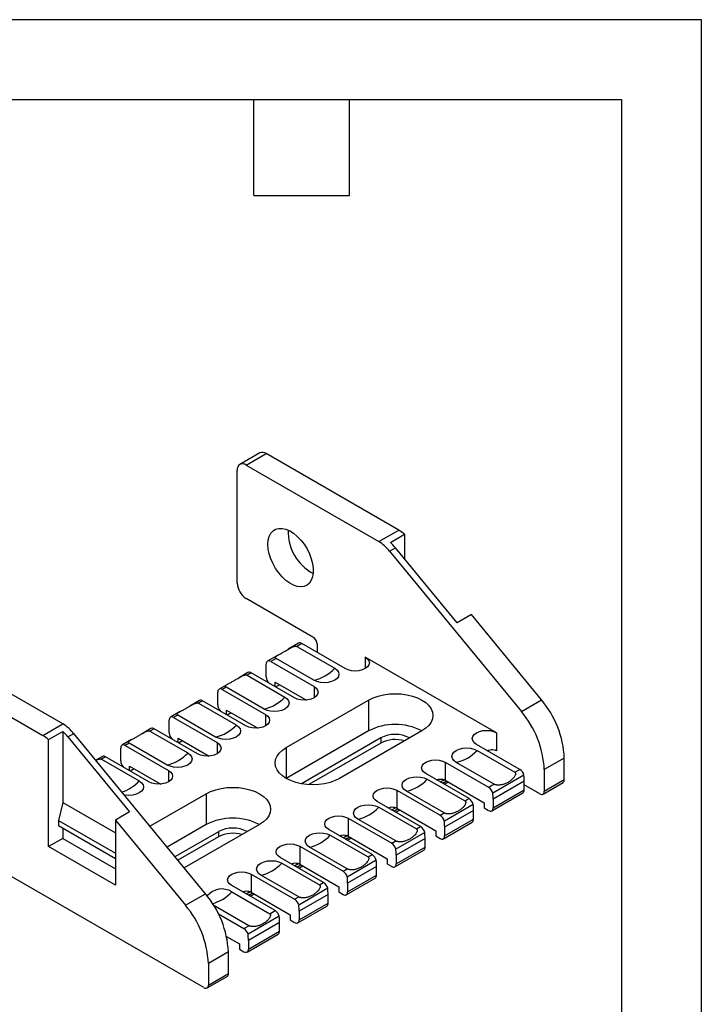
# Model space of a CAD drawing. Header units: millimetres. Extents: x 0 to 559, y 0 to 432.
# Tile 6 of 6: x 450 to 559, y 275 to 432. Entities that reach past the tile are written whole.
import ezdxf

# ---------------------------------------------------------------- set-up
doc = ezdxf.new("R2010")
doc.units = ezdxf.units.MM
doc.header["$LTSCALE"] = 2
doc.layers.add('TEXT', color=140, linetype='Continuous', lineweight=25)

msp = doc.modelspace()

# ---------------------------------------------------------------- linework, layer by layer
at = {"color": 7, "linetype": 'Continuous'}
for p, q in [((0, 431.81), (558.8, 431.81)), ((558.8, 431.81), (558.8, 0.01))]:
    msp.add_line(p, q, dxfattribs=at)
for p, q in [((488.66, 362.93), (485.48, 361.1)), ((486.48, 361), (489.66, 362.84)), ((510.73, 350.67), (489.66, 362.84)), ((485.06, 342.22), (485.06, 360.18)), ((486.48, 361), (507.55, 348.83)), ((507.55, 348.83), (510.73, 350.67)), ((509.39, 348.7), (511.65, 350)), ((511.65, 350), (511.65, 346.08)), ((509.27, 347.33), (510.19, 347.86)), ((519.99, 335.92), (510.19, 347.86)), ((509.27, 347.33), (530.21, 321.83)), ((497.08, 333.65), (486.48, 339.77)), ((522.26, 337.23), (519.99, 335.92)), ((533.39, 323.67), (522.26, 337.23)), ((457.35, 319.85), (436.27, 332.02)), ((494.81, 332.67), (493.15, 331.72)), ((495.31, 332.63), (494.52, 332.17)), ((494.52, 332.17), (500.54, 328.7)), ((502.21, 328.65), (495.31, 332.63)), ((497.79, 331.2), (497.79, 332.42)), ((491.6, 330.82), (489.87, 329.82)), ((526.25, 318.44), (505.39, 330.48)), ((505.39, 330.48), (505.39, 328.65)), ((433.09, 330.18), (454.17, 318.01)), ((489.66, 327.32), (489.66, 329.36)), ((491.23, 330.26), (490.37, 329.77)), ((490.37, 329.77), (497.26, 325.79)), ((497.24, 326.8), (491.23, 330.26)), ((486.75, 328.02), (485.23, 327.14)), ((487.25, 327.97), (486.61, 327.6)), ((486.61, 327.6), (492.62, 324.13)), ((494.15, 323.99), (487.25, 327.97)), ((483.68, 326.25), (482.16, 325.37)), ((483.31, 325.69), (482.66, 325.32)), ((489.32, 322.22), (483.31, 325.69)), ((491.07, 325.77), (491.07, 326.5)), ((491.07, 326.5), (496.04, 323.63)), ((491.14, 325.73), (491.78, 326.09)), ((497.26, 325.79), (497.26, 323.99)), ((481.95, 322.87), (481.95, 324.91)), ((482.66, 325.32), (489.55, 321.34)), ((479.05, 323.57), (477.53, 322.69)), ((479.55, 323.52), (478.9, 323.15)), ((478.9, 323.15), (484.91, 319.68)), ((486.44, 319.54), (479.55, 323.52)), ((492.84, 316.09), (505.92, 323.64)), ((505.92, 323.64), (505.92, 318.75)), ((530.21, 321.83), (533.39, 323.67)), ((475.97, 321.8), (474.45, 320.92)), ((475.6, 321.24), (474.95, 320.87)), ((481.61, 317.77), (475.6, 321.24)), ((483.36, 321.32), (483.36, 322.05)), ((483.36, 322.05), (488.33, 319.19)), ((483.44, 321.28), (484.07, 321.64)), ((489.55, 321.34), (489.55, 319.54)), ((454.17, 318.01), (457.35, 319.85)), ((474.24, 318.42), (474.24, 320.46)), ((474.95, 320.87), (481.84, 316.89)), ((455.08, 317.35), (457.34, 318.65)), ((457.34, 318.65), (457.34, 307.36)), ((458.14, 317.82), (459.06, 318.35)), ((458.14, 317.82), (467.95, 305.88)), ((480, 292.85), (459.06, 318.35)), ((471.34, 319.12), (469.82, 318.24)), ((471.84, 319.07), (471.19, 318.7)), ((471.19, 318.7), (477.2, 315.23)), ((478.73, 315.09), (471.84, 319.07)), ((505.92, 318.75), (492.84, 311.19)), ((514.41, 318.75), (501.33, 311.19)), ((526.25, 318.44), (526.25, 315.58)), ((455.08, 300.34), (455.08, 317.35)), ((468.26, 317.35), (466.74, 316.47)), ((467.89, 316.79), (467.24, 316.42)), ((467.24, 316.42), (474.14, 312.44)), ((473.9, 313.32), (467.89, 316.79)), ((475.66, 316.87), (475.66, 317.6)), ((475.66, 317.6), (480.62, 314.74)), ((475.73, 316.83), (476.36, 317.19)), ((481.84, 316.89), (481.84, 315.09)), ((507.87, 317.62), (495.26, 310.34)), ((507.87, 316.81), (496.42, 310.2)), ((507.87, 317.62), (507.87, 316.81)), ((529.96, 312.62), (523.07, 316.6)), ((463.63, 314.67), (462.58, 314.07)), ((464.13, 314.62), (463.48, 314.25)), ((471.03, 310.64), (464.13, 314.62)), ((466.54, 313.97), (466.54, 316.01)), ((492.84, 316.09), (492.84, 311.19)), ((523.16, 315.64), (529.17, 312.17)), ((463.48, 314.25), (469.49, 310.78)), ((467.95, 313.15), (472.92, 310.29)), ((467.95, 312.42), (467.95, 313.15)), ((518.12, 313.75), (525.01, 309.77)), ((518.12, 313.75), (518.12, 310.89)), ((525.87, 310.26), (519.86, 313.73)), ((537.03, 314.43), (533.85, 312.59)), ((537.03, 310.99), (537.03, 314.43)), ((468.02, 312.38), (468.66, 312.75)), ((474.14, 312.44), (474.14, 310.64)), ((521.9, 307.97), (515.01, 311.95)), ((530.62, 311.72), (525.67, 308.86)), ((529.17, 312.17), (529.96, 312.62)), ((533.85, 312.59), (533.85, 309.15)), ((515.24, 311.06), (521.25, 307.6)), ((517.31, 310.62), (517.93, 310.98)), ((517.66, 310.42), (518.3, 310.79)), ((517.95, 310.25), (518.59, 310.62)), ((518.12, 310.89), (524.31, 307.32)), ((525.01, 309.77), (525.87, 310.26)), ((530.67, 310.75), (525.72, 307.9)), ((530.67, 309.36), (530.67, 310.75)), ((533.15, 308.74), (530.67, 310.17)), ((533.65, 308.69), (536.83, 310.53)), ((533.85, 309.15), (537.03, 310.99)), ((471.18, 303.59), (480.11, 308.75)), ((480.11, 308.75), (480.11, 303.85)), ((510.41, 309.3), (517.31, 305.32)), ((510.41, 309.3), (510.41, 306.44)), ((517.95, 305.69), (511.94, 309.16)), ((525.51, 306.04), (530.46, 308.9)), ((525.72, 306.5), (530.67, 309.36)), ((457.34, 307.36), (456.64, 304.5)), ((457.34, 307.36), (465.69, 302.54)), ((514.19, 303.52), (507.3, 307.5)), ((522.56, 307.06), (517.97, 304.41)), ((521.25, 307.6), (521.9, 307.97)), ((524.31, 307.32), (524.31, 306.5)), ((525.72, 307.9), (525.72, 306.5)), ((467.95, 305.88), (465.69, 304.57)), ((507.54, 306.62), (513.55, 303.15)), ((509.6, 306.17), (510.23, 306.53)), ((509.95, 305.97), (510.59, 306.34)), ((510.25, 305.8), (510.88, 306.17)), ((510.41, 306.44), (516.6, 302.87)), ((517.31, 305.32), (517.95, 305.69)), ((522.61, 306.1), (518.01, 303.45)), ((522.61, 304.7), (522.61, 306.1)), ((524.31, 306.5), (525.01, 306.09)), ((456.64, 304.5), (456.64, 303.68)), ((456.64, 304.5), (465.69, 299.28)), ((456.64, 303.68), (465.69, 298.46)), ((465.69, 304.57), (465.69, 294.21)), ((465.69, 304.57), (476.82, 291.02)), ((480.11, 303.85), (473.91, 300.27)), ((488.6, 303.85), (476.64, 296.95)), ((502.7, 304.85), (509.6, 300.87)), ((502.7, 304.85), (502.7, 301.99)), ((510.25, 301.24), (504.24, 304.71)), ((517.81, 301.59), (522.4, 304.25)), ((518.01, 302.05), (522.61, 304.7)), ((457.34, 303.28), (457.34, 301.64)), ((482.06, 302.72), (475.16, 298.74)), ((482.06, 302.72), (482.06, 301.91)), ((506.49, 299.07), (499.59, 303.05)), ((499.83, 302.17), (505.84, 298.7)), ((514.86, 302.61), (510.26, 299.96)), ((513.55, 303.15), (514.19, 303.52)), ((516.6, 302.87), (516.6, 302.05)), ((518.01, 303.45), (518.01, 302.05)), ((457.34, 301.64), (455.08, 300.34)), ((457.34, 301.64), (465.69, 296.83)), ((482.06, 301.91), (475.62, 298.19)), ((501.89, 301.72), (502.52, 302.09)), ((502.25, 301.52), (502.88, 301.89)), ((502.54, 301.35), (503.17, 301.72)), ((502.7, 301.99), (508.89, 298.42)), ((509.6, 300.87), (510.25, 301.24)), ((514.9, 301.65), (510.31, 299)), ((514.9, 300.25), (514.9, 301.65)), ((516.6, 302.05), (517.31, 301.64)), ((465.69, 294.21), (455.08, 300.34)), ((495, 300.4), (501.89, 296.42)), ((495, 300.4), (495, 297.54)), ((502.54, 296.79), (496.53, 300.26)), ((505.84, 298.7), (506.49, 299.07)), ((510.1, 297.14), (514.69, 299.8)), ((510.31, 297.6), (514.9, 300.25)), ((510.31, 299), (510.31, 297.6)), ((479.76, 277.93), (445.11, 297.93)), ((498.78, 294.62), (491.89, 298.6)), ((492.12, 297.72), (498.13, 294.25)), ((494.18, 297.27), (494.81, 297.64)), ((494.54, 297.07), (495.17, 297.44)), ((495, 297.54), (501.18, 293.97)), ((507.15, 298.17), (502.55, 295.51)), ((508.89, 298.42), (508.89, 297.6)), ((508.89, 297.6), (509.6, 297.19)), ((487.29, 295.95), (494.18, 291.97)), ((487.29, 295.95), (487.29, 293.09)), ((494.83, 296.9), (495.47, 297.27)), ((501.89, 296.42), (502.54, 296.79)), ((507.19, 297.2), (502.6, 294.55)), ((507.19, 295.8), (507.19, 297.2)), ((494.83, 292.34), (488.82, 295.81)), ((498.13, 294.25), (498.78, 294.62)), ((502.39, 292.69), (506.99, 295.35)), ((502.6, 293.15), (507.19, 295.8)), ((502.6, 294.55), (502.6, 293.15)), ((476.82, 291.02), (480, 292.85)), ((491.07, 290.17), (484.18, 294.15)), ((484.2, 293.14), (490.21, 289.68)), ((486.48, 292.83), (487.1, 293.19)), ((486.83, 292.62), (487.47, 292.99)), ((487.12, 292.45), (487.76, 292.82)), ((487.29, 293.09), (493.48, 289.52)), ((499.44, 293.72), (494.84, 291.06)), ((499.49, 292.75), (494.89, 290.1)), ((499.49, 291.36), (499.49, 292.75)), ((501.18, 293.97), (501.18, 293.15)), ((501.18, 293.15), (501.89, 292.74)), ((494.18, 291.97), (494.83, 292.34)), ((494.89, 288.7), (499.49, 291.36)), ((486.91, 287.77), (481.33, 291)), ((482.07, 289.65), (486.12, 287.31)), ((490.21, 289.68), (491.07, 290.17)), ((494.68, 288.24), (499.28, 290.9)), ((494.89, 290.1), (494.89, 288.7)), ((491.73, 289.27), (486.78, 286.41)), ((491.78, 288.3), (486.83, 285.44)), ((491.78, 286.91), (491.78, 288.3)), ((493.48, 289.52), (493.48, 288.7)), ((493.48, 288.7), (494.18, 288.29)), ((486.12, 287.31), (486.91, 287.77)), ((486.62, 283.59), (491.57, 286.45)), ((486.83, 284.05), (491.78, 286.91)), ((483.37, 286.05), (485.42, 284.87)), ((486.83, 285.44), (486.83, 284.05)), ((483.65, 283.61), (480.47, 281.77)), ((483.65, 280.17), (483.65, 283.61)), ((485.42, 284.87), (485.42, 284.05)), ((485.42, 284.05), (486.12, 283.64)), ((480.47, 281.77), (480.47, 278.33)), ((480.26, 277.88), (483.44, 279.71)), ((480.47, 278.33), (483.65, 280.17))]:
    msp.add_line(p, q)
at = {"flags": 128}
for points in [[(489.94, 348.38), (489.99, 349.06), (490.15, 349.65), (490.4, 350.15), (490.74, 350.54), (491.16, 350.8), (491.66, 350.94), (492.2, 350.94), (492.79, 350.81), (493.39, 350.55), (494.01, 350.17), (494.6, 349.67), (495.17, 349.08), (495.69, 348.41), (496.15, 347.68), (496.53, 346.91), (496.83, 346.12), (497.04, 345.34), (497.14, 344.58), (497.14, 343.87), (497.04, 343.24), (496.83, 342.69), (496.53, 342.24), (496.15, 341.92), (495.69, 341.72), (495.17, 341.65), (494.6, 341.71), (494.01, 341.91), (493.39, 342.23), (492.79, 342.67), (492.2, 343.21), (491.66, 343.85), (491.16, 344.55), (490.74, 345.31), (490.4, 346.09), (490.15, 346.88), (489.99, 347.65), (489.94, 348.38)], [(505.39, 330.48), (505.75, 330.21), (505.97, 329.9), (506.05, 329.56), (505.97, 329.23), (505.75, 328.91), (505.39, 328.65), (504.93, 328.44), (504.38, 328.31), (503.8, 328.26), (503.22, 328.31), (502.68, 328.44), (502.21, 328.65)], [(500.54, 328.7), (500.91, 328.42), (501.14, 328.1), (501.22, 327.75), (501.14, 327.4), (500.91, 327.07), (500.54, 326.8), (500.05, 326.58), (499.49, 326.45), (498.89, 326.4), (498.28, 326.45), (497.72, 326.58), (497.24, 326.8)], [(497.26, 325.79), (497.61, 325.52), (497.83, 325.22), (497.9, 324.89), (497.83, 324.56), (497.61, 324.25), (497.26, 323.99), (496.8, 323.79), (496.27, 323.66), (495.7, 323.62), (495.13, 323.66), (494.6, 323.79), (494.15, 323.99)], [(492.62, 324.13), (492.99, 323.85), (493.22, 323.52), (493.3, 323.18), (493.22, 322.83), (492.99, 322.5), (492.62, 322.22), (492.13, 322.01), (491.57, 321.87), (490.97, 321.83), (490.36, 321.87), (489.8, 322.01), (489.32, 322.22)], [(505.92, 323.64), (506.64, 324), (507.44, 324.28), (508.31, 324.49), (509.23, 324.62), (510.16, 324.66), (511.1, 324.62), (512.02, 324.49), (512.89, 324.28), (513.69, 324), (514.41, 323.64), (515.02, 323.23), (515.51, 322.77), (515.87, 322.27), (516.09, 321.74), (516.16, 321.2), (516.09, 320.65), (515.87, 320.13), (515.51, 319.62), (515.02, 319.16), (514.41, 318.75)], [(489.55, 321.34), (489.9, 321.08), (490.12, 320.77), (490.2, 320.44), (490.12, 320.11), (489.9, 319.81), (489.55, 319.54), (489.1, 319.34), (488.57, 319.21), (488, 319.17), (487.43, 319.21), (486.9, 319.34), (486.44, 319.54)], [(484.91, 319.68), (485.28, 319.4), (485.51, 319.07), (485.59, 318.73), (485.51, 318.38), (485.28, 318.05), (484.91, 317.77), (484.42, 317.56), (483.86, 317.43), (483.26, 317.38), (482.66, 317.43), (482.09, 317.56), (481.61, 317.77)], [(523.07, 316.6), (522.71, 316.87), (522.49, 317.19), (522.41, 317.52), (522.49, 317.86), (522.71, 318.17), (523.07, 318.44), (523.53, 318.65), (524.08, 318.78), (524.66, 318.82), (525.24, 318.78), (525.78, 318.65), (526.25, 318.44)], [(481.84, 316.89), (482.19, 316.63), (482.41, 316.32), (482.49, 315.99), (482.41, 315.66), (482.19, 315.36), (481.84, 315.09), (481.39, 314.89), (480.86, 314.76), (480.29, 314.72), (479.72, 314.76), (479.19, 314.89), (478.73, 315.09)], [(477.2, 315.23), (477.57, 314.95), (477.8, 314.63), (477.88, 314.28), (477.8, 313.93), (477.57, 313.6), (477.2, 313.32), (476.72, 313.11), (476.15, 312.98), (475.55, 312.93), (474.95, 312.98), (474.39, 313.11), (473.9, 313.32)], [(501.33, 311.19), (500.61, 310.84), (499.81, 310.56), (498.94, 310.35), (498.02, 310.22), (497.08, 310.18), (496.14, 310.22), (495.23, 310.35), (494.36, 310.56), (493.56, 310.84), (492.84, 311.19), (492.23, 311.61), (491.74, 312.07), (491.38, 312.57), (491.16, 313.1), (491.08, 313.64), (491.16, 314.19), (491.38, 314.71), (491.74, 315.22), (492.23, 315.68), (492.84, 316.09)], [(519.86, 313.73), (519.49, 314.01), (519.26, 314.34), (519.18, 314.68), (519.26, 315.03), (519.49, 315.36), (519.86, 315.64), (520.35, 315.85), (520.91, 315.99), (521.51, 316.03), (522.12, 315.99), (522.68, 315.85), (523.16, 315.64)], [(524.91, 315.65), (524.9, 315.64), (524.85, 315.58)], [(515.01, 311.95), (514.66, 312.21), (514.44, 312.52), (514.36, 312.85), (514.44, 313.18), (514.66, 313.48), (515.01, 313.75), (515.46, 313.95), (515.99, 314.07), (516.56, 314.12), (517.13, 314.07), (517.66, 313.95), (518.12, 313.75)], [(474.14, 312.44), (474.49, 312.18), (474.71, 311.87), (474.78, 311.54), (474.71, 311.21), (474.49, 310.91), (474.14, 310.64), (473.68, 310.44), (473.15, 310.31), (472.58, 310.27), (472.01, 310.31), (471.48, 310.44), (471.03, 310.64)], [(469.49, 310.78), (469.86, 310.5), (470.1, 310.18), (470.18, 309.83), (470.1, 309.48), (469.86, 309.15), (469.49, 308.88), (469.01, 308.66), (468.45, 308.53), (467.84, 308.48), (467.24, 308.53), (467.11, 308.55)], [(511.94, 309.16), (511.57, 309.44), (511.34, 309.76), (511.26, 310.11), (511.34, 310.46), (511.57, 310.79), (511.94, 311.06), (512.43, 311.28), (512.99, 311.41), (513.59, 311.46), (514.2, 311.41), (514.76, 311.28), (515.24, 311.06)], [(480.11, 308.75), (480.83, 309.1), (481.63, 309.38), (482.5, 309.59), (483.42, 309.72), (484.35, 309.76), (485.29, 309.72), (486.21, 309.59), (487.08, 309.38), (487.88, 309.1), (488.6, 308.75), (489.21, 308.33), (489.7, 307.87), (490.06, 307.37), (490.28, 306.84), (490.35, 306.3), (490.28, 305.75), (490.06, 305.23), (489.7, 304.72), (489.21, 304.26), (488.6, 303.85)], [(507.3, 307.5), (506.95, 307.76), (506.73, 308.07), (506.66, 308.4), (506.73, 308.73), (506.95, 309.03), (507.3, 309.3), (507.76, 309.5), (508.29, 309.63), (508.86, 309.67), (509.43, 309.63), (509.96, 309.5), (510.41, 309.3)], [(504.24, 304.71), (503.87, 304.99), (503.63, 305.31), (503.55, 305.66), (503.63, 306.01), (503.87, 306.34), (504.24, 306.62), (504.72, 306.83), (505.28, 306.96), (505.89, 307.01), (506.49, 306.96), (507.05, 306.83), (507.54, 306.62)], [(499.59, 303.05), (499.24, 303.31), (499.02, 303.62), (498.95, 303.95), (499.02, 304.28), (499.24, 304.58), (499.59, 304.85), (500.05, 305.05), (500.58, 305.18), (501.15, 305.22), (501.72, 305.18), (502.25, 305.05), (502.7, 304.85)], [(496.53, 300.26), (496.16, 300.54), (495.93, 300.87), (495.85, 301.21), (495.93, 301.56), (496.16, 301.89), (496.53, 302.17), (497.01, 302.38), (497.58, 302.51), (498.18, 302.56), (498.78, 302.51), (499.34, 302.38), (499.83, 302.17)], [(491.89, 298.6), (491.54, 298.86), (491.32, 299.17), (491.24, 299.5), (491.32, 299.83), (491.54, 300.13), (491.89, 300.4), (492.34, 300.6), (492.87, 300.73), (493.44, 300.77), (494.01, 300.73), (494.54, 300.6), (495, 300.4)], [(488.82, 295.81), (488.45, 296.09), (488.22, 296.42), (488.14, 296.76), (488.22, 297.11), (488.45, 297.44), (488.82, 297.72), (489.31, 297.93), (489.87, 298.07), (490.47, 298.11), (491.07, 298.07), (491.64, 297.93), (492.12, 297.72)], [(484.18, 294.15), (483.83, 294.42), (483.61, 294.72), (483.53, 295.05), (483.61, 295.38), (483.83, 295.69), (484.18, 295.95), (484.63, 296.15), (485.16, 296.28), (485.73, 296.32), (486.3, 296.28), (486.83, 296.15), (487.29, 295.95)]]:
    msp.add_lwpolyline(points, dxfattribs=at)
for centre, radius, start, end in [((489.07, 362.02), 1.01, 54.3824, 114.3071), ((485.92, 360.32), 0.873, 50.7967, 189.214), ((500.65, 350.4), 7.51, 177.955, 242.0396), ((507.88, 345.8), 5.64, 48.1444, 59.6571), ((504.22, 343.3), 6.45, 38.6171, 58.9507), ((504.5, 343.21), 7.35, 39.2651, 48.2848), ((488.13, 342.36), 3.07, 182.6055, 237.3945), ((496.25, 332.35), 1.54, 2.6055, 57.3945), ((495.02, 332.22), 0.503, 54.3824, 114.3071), ((490.09, 329.43), 0.437, 50.7967, 189.214), ((486.96, 327.56), 0.503, 54.3824, 114.3071), ((491.2, 327.39), 1.54, 182.6938, 222.1593), ((495.78, 333.14), 6.51, 282.9789, 317.0158), ((482.38, 324.98), 0.437, 50.7967, 189.214), ((487.86, 328.56), 6.51, 282.9789, 317.0158), ((479.25, 323.11), 0.503, 54.3824, 114.3071), ((483.49, 322.94), 1.54, 182.6938, 222.1593), ((521.66, 313.71), 15.39, 2.6735, 40.3413), ((474.67, 320.53), 0.437, 50.7967, 189.214), ((518.48, 311.87), 15.39, 2.6735, 40.3413), ((454.02, 314.32), 6.45, 38.6171, 58.9507), ((480.15, 324.11), 6.51, 282.9789, 317.0158), ((510.16, 310.63), 9.15, 62.3968, 117.6086), ((451.32, 313.14), 5.64, 48.1444, 59.6571), ((452.45, 313.16), 7.35, 39.2651, 48.2848), ((471.55, 318.66), 0.503, 54.3824, 114.3071), ((475.79, 318.49), 1.54, 182.6938, 222.1593), ((510.16, 313.23), 4.96, 62.4092, 117.6007), ((466.97, 316.08), 0.437, 50.7967, 189.214), ((510.18, 312.31), 5.06, 73.1799, 117.2341), ((463.84, 314.21), 0.503, 54.3824, 114.3071), ((472.44, 319.66), 6.51, 282.9789, 317.0158), ((518.4, 320.07), 6.51, 282.9789, 317.0158), ((525.1, 313.59), 2.3, 60.0733, 65.3083), ((468.08, 314.04), 1.54, 182.6938, 222.1593), ((529.12, 311.31), 1.56, 15.0602, 57.1227), ((520.42, 310.74), 10.25, 0.0751, 5.4736), ((464.49, 315.53), 6.9, 289.0099, 316.4829), ((510.48, 315.5), 6.51, 282.9789, 317.0158), ((517, 308.94), 2.25, 60.0764, 65.4246), ((536.54, 310.94), 0.493, 305.0133, 6.2988), ((524.17, 308.45), 1.56, 15.0602, 57.1227), ((515.47, 307.88), 10.25, 0.0751, 5.4736), ((530.19, 309.3), 0.48, 304.0564, 7.2558), ((533.42, 309.08), 0.437, 230.7967, 9.214), ((521.05, 306.66), 1.56, 15.0602, 57.1227), ((512.36, 306.09), 10.25, 0.0751, 5.4736), ((502.78, 311.05), 6.51, 282.9789, 317.0158), ((509.29, 304.49), 2.25, 60.0764, 65.4246), ((516.46, 304), 1.56, 15.0602, 57.1227), ((525.29, 306.43), 0.437, 230.7967, 9.214), ((484.35, 295.73), 9.15, 62.3968, 117.6086), ((507.77, 303.43), 10.25, 0.0751, 5.4736), ((522.13, 304.64), 0.48, 304.0564, 7.2558), ((484.35, 298.33), 4.96, 62.4092, 117.6007), ((484.37, 297.41), 5.06, 73.1799, 117.2341), ((495.07, 306.6), 6.51, 282.9789, 317.0158), ((513.35, 302.21), 1.56, 15.0602, 57.1227), ((504.65, 301.64), 10.25, 0.0751, 5.4736), ((501.58, 300.04), 2.25, 60.0764, 65.4246), ((508.75, 299.56), 1.56, 15.0602, 57.1227), ((517.58, 301.98), 0.437, 230.7967, 9.214), ((505.64, 297.76), 1.56, 15.0602, 57.1227), ((500.06, 298.98), 10.25, 0.0751, 5.4736), ((514.43, 300.19), 0.48, 304.0564, 7.2558), ((487.36, 302.15), 6.51, 282.9789, 317.0158), ((493.87, 295.59), 2.25, 60.0764, 65.4246), ((496.95, 297.19), 10.25, 0.0751, 5.4736), ((509.87, 297.53), 0.437, 230.7967, 9.214), ((501.04, 295.11), 1.56, 15.0602, 57.1227), ((497.93, 293.31), 1.56, 15.0602, 57.1227), ((492.35, 294.53), 10.25, 0.0751, 5.4736), ((506.72, 295.74), 0.48, 304.0564, 7.2558), ((468.27, 282.89), 15.39, 2.6735, 40.3413), ((482.6, 290.65), 2.96, 57.2439, 141.3188), ((479.33, 297.72), 6.68, 285.7228, 316.7705), ((486.17, 291.14), 2.25, 60.0764, 65.4246), ((489.24, 292.74), 10.25, 0.0751, 5.4736), ((502.17, 293.08), 0.437, 230.7967, 9.214), ((493.34, 290.66), 1.56, 15.0602, 57.1227), ((499.01, 291.29), 0.48, 304.0564, 7.2558), ((465.09, 281.05), 15.39, 2.6735, 40.3413), ((490.22, 288.86), 1.56, 15.0602, 57.1227), ((484.64, 290.08), 10.25, 0.0751, 5.4736), ((481.53, 288.29), 10.25, 0.0751, 5.4736), ((494.46, 288.63), 0.437, 230.7967, 9.214), ((485.27, 286), 1.56, 15.0602, 57.1227), ((491.3, 286.85), 0.48, 304.0564, 7.2558), ((476.58, 285.43), 10.25, 0.0751, 5.4736), ((486.4, 283.98), 0.437, 230.7967, 9.214), ((483.16, 280.12), 0.493, 305.0133, 6.2988), ((480.03, 278.26), 0.437, 230.7967, 9.214)]:
    msp.add_arc(centre, radius, start, end)
for points, knots in [([(491.23, 330.26), (491.21, 330.27), (491.19, 330.29), (491.15, 330.32), (491.13, 330.34), (491.11, 330.37), (491.11, 330.4), (491.11, 330.43), (491.12, 330.46), (491.13, 330.49), (491.18, 330.54), (491.27, 330.62), (491.49, 330.76), (491.84, 330.95), (492.3, 331.21), (492.8, 331.51), (493.25, 331.77), (493.62, 331.98), (493.87, 332.09), (494.06, 332.16), (494.2, 332.2), (494.33, 332.21), (494.44, 332.21), (494.5, 332.18), (494.52, 332.17)], [0, 0, 0, 0, 0.011244, 0.022575, 0.034271, 0.046581, 0.059721, 0.073869, 0.089167, 0.105729, 0.123644, 0.182176, 0.248269, 0.370478, 0.500084, 0.629605, 0.751899, 0.817935, 0.876523, 0.907771, 0.934869, 0.958517, 0.979755, 1, 1, 1, 1]), ([(483.31, 325.69), (483.29, 325.7), (483.27, 325.72), (483.23, 325.74), (483.21, 325.77), (483.19, 325.8), (483.19, 325.82), (483.19, 325.85), (483.2, 325.88), (483.21, 325.91), (483.26, 325.97), (483.35, 326.05), (483.58, 326.19), (483.92, 326.38), (484.38, 326.64), (484.88, 326.93), (485.33, 327.2), (485.7, 327.4), (485.95, 327.52), (486.14, 327.59), (486.28, 327.63), (486.41, 327.64), (486.52, 327.64), (486.58, 327.61), (486.61, 327.6)], [0, 0, 0, 0, 0.011244, 0.022575, 0.034271, 0.046581, 0.059721, 0.073869, 0.089167, 0.105729, 0.123644, 0.182176, 0.248269, 0.370478, 0.500084, 0.629605, 0.751899, 0.817935, 0.876523, 0.907771, 0.934869, 0.958517, 0.979755, 1, 1, 1, 1]), ([(475.6, 321.24), (475.59, 321.25), (475.56, 321.27), (475.53, 321.29), (475.5, 321.32), (475.49, 321.35), (475.48, 321.38), (475.48, 321.4), (475.49, 321.43), (475.51, 321.46), (475.55, 321.52), (475.65, 321.6), (475.87, 321.74), (476.21, 321.93), (476.68, 322.19), (477.17, 322.48), (477.62, 322.75), (477.99, 322.95), (478.24, 323.07), (478.43, 323.14), (478.58, 323.18), (478.7, 323.19), (478.81, 323.19), (478.87, 323.16), (478.9, 323.15)], [0, 0, 0, 0, 0.011244, 0.022575, 0.034271, 0.046581, 0.059721, 0.073869, 0.089167, 0.105729, 0.123644, 0.182176, 0.248269, 0.370478, 0.500084, 0.629605, 0.751899, 0.817935, 0.876523, 0.907771, 0.934869, 0.958517, 0.979755, 1, 1, 1, 1]), ([(467.89, 316.79), (467.88, 316.8), (467.85, 316.82), (467.82, 316.84), (467.8, 316.87), (467.78, 316.9), (467.77, 316.93), (467.77, 316.95), (467.78, 316.98), (467.8, 317.02), (467.84, 317.07), (467.94, 317.15), (468.16, 317.29), (468.5, 317.48), (468.97, 317.74), (469.47, 318.04), (469.91, 318.3), (470.28, 318.51), (470.53, 318.62), (470.73, 318.69), (470.87, 318.73), (470.99, 318.74), (471.11, 318.74), (471.16, 318.71), (471.19, 318.7)], [0, 0, 0, 0, 0.0112436, 0.0225754, 0.0342709, 0.0465807, 0.0597207, 0.0738686, 0.0891672, 0.1057295, 0.1236445, 0.1821763, 0.2482689, 0.3704775, 0.5000836, 0.6296046, 0.7518988, 0.8179354, 0.876523, 0.9077706, 0.934869, 0.9585167, 0.9797548, 1, 1, 1, 1]), ([(524.84, 315.58), (524.97, 315.65), (525.24, 315.79), (525.67, 315.81), (525.94, 315.72), (526.06, 315.68)], [0, 0, 0, 0, 0.313821, 0.66975, 1, 1, 1, 1]), ([(462.59, 314.05), (462.68, 314.1), (462.83, 314.18), (463.05, 314.25), (463.22, 314.29), (463.37, 314.3), (463.45, 314.26), (463.48, 314.25)], [0, 0, 0, 0, 0.325553, 0.535388, 0.711083, 0.861399, 1, 1, 1, 1]), ([(529.17, 312.17), (529.19, 312.16), (529.21, 312.14), (529.24, 312.11), (529.27, 312.07), (529.28, 312.02), (529.29, 311.97), (529.29, 311.91), (529.28, 311.85), (529.27, 311.78), (529.22, 311.66), (529.13, 311.48), (528.9, 311.19), (528.56, 310.86), (528.09, 310.55), (527.6, 310.31), (527.15, 310.18), (526.78, 310.12), (526.53, 310.12), (526.34, 310.13), (526.2, 310.15), (526.07, 310.18), (525.96, 310.22), (525.9, 310.25), (525.87, 310.26)], [0, 0, 0, 0, 0.011244, 0.022575, 0.034271, 0.046581, 0.059721, 0.073869, 0.089167, 0.105729, 0.123644, 0.182176, 0.248269, 0.370478, 0.500084, 0.629605, 0.751899, 0.817935, 0.876523, 0.907771, 0.934869, 0.958517, 0.979755, 1, 1, 1, 1]), ([(516.79, 310.92), (516.89, 310.97), (517.14, 311.09), (517.54, 311.11), (517.81, 311.03), (517.93, 310.98)], [0, 0, 0, 0, 0.272384, 0.651138, 1, 1, 1, 1]), ([(521.25, 307.6), (521.27, 307.59), (521.29, 307.57), (521.33, 307.53), (521.35, 307.49), (521.36, 307.45), (521.37, 307.4), (521.37, 307.34), (521.36, 307.28), (521.35, 307.21), (521.3, 307.09), (521.21, 306.9), (520.98, 306.62), (520.64, 306.29), (520.18, 305.98), (519.68, 305.74), (519.23, 305.61), (518.86, 305.55), (518.61, 305.55), (518.42, 305.56), (518.28, 305.58), (518.15, 305.61), (518.04, 305.65), (517.98, 305.68), (517.95, 305.69)], [0, 0, 0, 0, 0.011244, 0.022575, 0.034271, 0.046581, 0.059721, 0.073869, 0.089167, 0.105729, 0.123644, 0.182176, 0.248269, 0.370478, 0.500084, 0.629605, 0.751899, 0.817935, 0.876523, 0.907771, 0.934869, 0.958517, 0.979755, 1, 1, 1, 1]), ([(509.08, 306.47), (509.18, 306.52), (509.43, 306.65), (509.84, 306.66), (510.1, 306.58), (510.22, 306.53)], [0, 0, 0, 0, 0.2723837, 0.6511382, 1, 1, 1, 1]), ([(501.37, 302.02), (501.48, 302.07), (501.72, 302.2), (502.13, 302.21), (502.39, 302.13), (502.52, 302.09)], [0, 0, 0, 0, 0.272384, 0.651138, 1, 1, 1, 1]), ([(513.55, 303.15), (513.56, 303.14), (513.59, 303.12), (513.62, 303.08), (513.64, 303.04), (513.66, 303), (513.67, 302.95), (513.66, 302.89), (513.66, 302.83), (513.64, 302.76), (513.6, 302.64), (513.5, 302.46), (513.28, 302.17), (512.93, 301.84), (512.47, 301.53), (511.97, 301.29), (511.53, 301.16), (511.16, 301.1), (510.91, 301.1), (510.71, 301.11), (510.57, 301.13), (510.44, 301.16), (510.33, 301.2), (510.28, 301.23), (510.25, 301.24)], [0, 0, 0, 0, 0.011244, 0.022575, 0.034271, 0.046581, 0.059721, 0.073869, 0.089167, 0.105729, 0.123644, 0.182176, 0.248269, 0.370478, 0.500084, 0.629605, 0.751899, 0.817935, 0.876523, 0.907771, 0.934869, 0.958517, 0.979755, 1, 1, 1, 1]), ([(493.67, 297.57), (493.77, 297.62), (494.02, 297.75), (494.42, 297.76), (494.68, 297.68), (494.81, 297.64)], [0, 0, 0, 0, 0.272384, 0.651138, 1, 1, 1, 1]), ([(505.84, 298.7), (505.85, 298.69), (505.88, 298.67), (505.91, 298.63), (505.93, 298.59), (505.95, 298.55), (505.96, 298.5), (505.96, 298.44), (505.95, 298.38), (505.93, 298.31), (505.89, 298.19), (505.79, 298.01), (505.57, 297.72), (505.23, 297.39), (504.76, 297.08), (504.26, 296.84), (503.82, 296.71), (503.45, 296.65), (503.2, 296.65), (503, 296.66), (502.86, 296.68), (502.74, 296.71), (502.62, 296.75), (502.57, 296.78), (502.54, 296.79)], [0, 0, 0, 0, 0.011244, 0.022575, 0.034271, 0.046581, 0.059721, 0.073869, 0.089167, 0.105729, 0.123644, 0.182176, 0.248269, 0.370478, 0.500084, 0.629605, 0.751899, 0.817935, 0.876523, 0.907771, 0.934869, 0.958517, 0.979755, 1, 1, 1, 1]), ([(485.96, 293.12), (486.06, 293.18), (486.31, 293.3), (486.71, 293.31), (486.98, 293.23), (487.1, 293.19)], [0, 0, 0, 0, 0.272384, 0.651138, 1, 1, 1, 1]), ([(498.13, 294.25), (498.14, 294.24), (498.17, 294.22), (498.2, 294.19), (498.23, 294.14), (498.24, 294.1), (498.25, 294.05), (498.25, 293.99), (498.24, 293.93), (498.22, 293.86), (498.18, 293.74), (498.08, 293.56), (497.86, 293.27), (497.52, 292.94), (497.05, 292.63), (496.56, 292.39), (496.11, 292.26), (495.74, 292.2), (495.49, 292.2), (495.3, 292.21), (495.15, 292.23), (495.03, 292.26), (494.92, 292.3), (494.86, 292.33), (494.83, 292.34)], [0, 0, 0, 0, 0.011244, 0.022575, 0.034271, 0.046581, 0.059721, 0.073869, 0.089167, 0.105729, 0.123644, 0.182176, 0.248269, 0.370478, 0.500084, 0.629605, 0.751899, 0.817935, 0.876523, 0.907771, 0.934869, 0.958517, 0.979755, 1, 1, 1, 1]), ([(490.21, 289.68), (490.22, 289.67), (490.25, 289.65), (490.28, 289.61), (490.31, 289.57), (490.32, 289.53), (490.33, 289.48), (490.33, 289.42), (490.32, 289.36), (490.3, 289.29), (490.26, 289.17), (490.16, 288.98), (489.94, 288.7), (489.6, 288.37), (489.13, 288.06), (488.64, 287.82), (488.19, 287.69), (487.82, 287.63), (487.57, 287.63), (487.38, 287.64), (487.23, 287.66), (487.11, 287.69), (487, 287.73), (486.94, 287.76), (486.91, 287.77)], [0, 0, 0, 0, 0.0112436, 0.0225754, 0.0342709, 0.0465807, 0.0597207, 0.0738686, 0.0891672, 0.1057295, 0.1236445, 0.1821763, 0.2482689, 0.3704775, 0.5000836, 0.6296046, 0.7518988, 0.8179354, 0.876523, 0.9077706, 0.934869, 0.9585167, 0.9797548, 1, 1, 1, 1])]:
    msp.add_open_spline(points, degree=3, knots=knots)
at = {"layer": 'TEXT'}
for p, q in [((12.7, 419.1), (546.1, 419.1)), ((487.68, 403.86), (487.68, 419.1)), ((502.92, 403.86), (502.92, 419.1)), ((546.1, 419.1), (546.1, 12.7)), ((487.68, 403.86), (502.92, 403.86))]:
    msp.add_line(p, q, dxfattribs=at)

doc.saveas('drawing.dxf')
